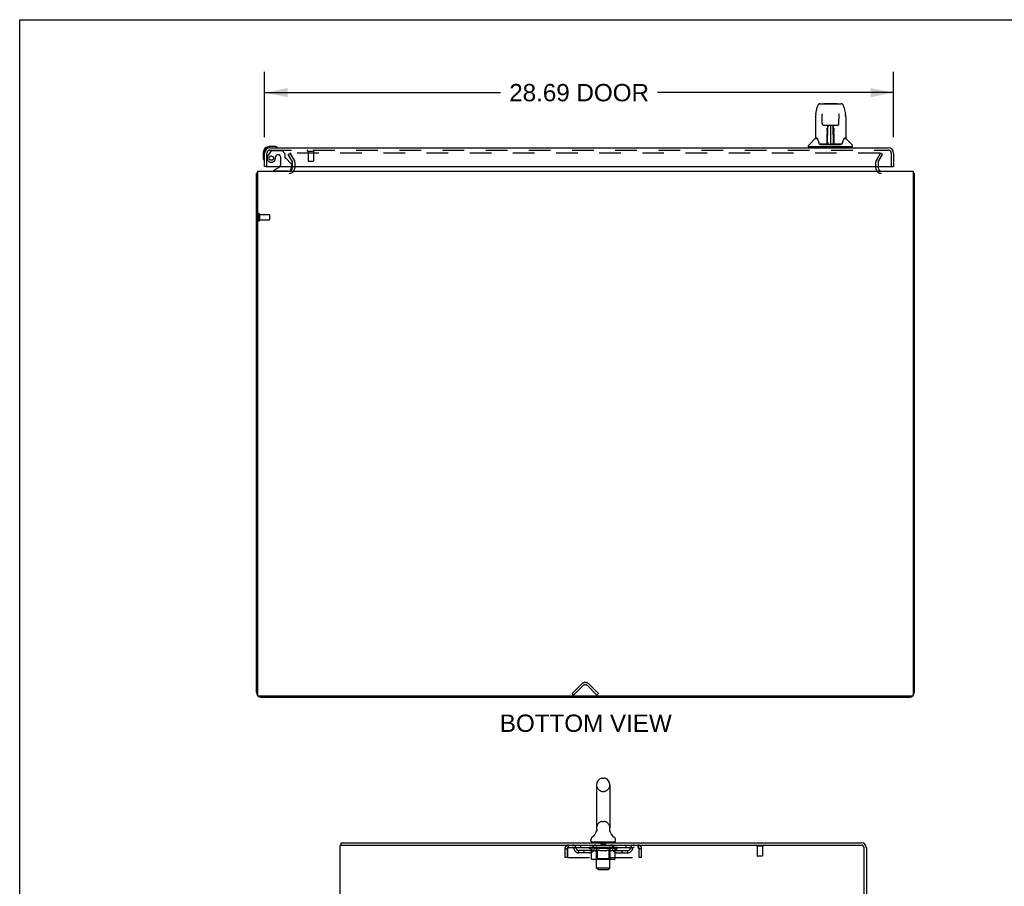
# Model space of a CAD drawing. Header units: inches. Extents: x 0 to 179, y 0 to 116.
# Tile 11 of 21: x 0 to 45, y 76 to 116. Entities that reach past the tile are written whole.
import ezdxf

# ---------------------------------------------------------------- set-up
doc = ezdxf.new("R2010")
doc.units = ezdxf.units.IN
doc.header["$LTSCALE"] = 9.842105
doc.header["$MEASUREMENT"] = 0
doc.linetypes.add('HIDDEN', pattern=[0.2, 0.1, -0.1])
doc.layers.get('0').update_dxf_attribs({"linetype": 'CONTINUOUS'})
for name, color, linetype in [('DEFAULT_2', 8, 'HIDDEN'), ('DIMENSIONS', 7, 'CONTINUOUS'), ('DOOR_ASSEMBLY', 7, 'CONTINUOUS')]:
    doc.layers.add(name, color=color, linetype=linetype)
doc.styles.get("Standard").update_dxf_attribs({"font": 'arial.ttf'})
doc.dimstyles.new('DIMSTYLE_1', dxfattribs={"dimtxt": 0.789474, "dimasz": 1.052632, "dimexe": 0.09, "dimexo": 0.07, "dimgap": 0.0375, "dimtad": 0, "dimtih": 1, "dimtoh": 1, "dimzin": 4, "dimdsep": 46, "dimtxsty": 'Standard', "dimblk": '_FILLED', "dimblk1": '_FILLED', "dimblk2": '_FILLED', "dimcen": 0.09, "dimadec": 3, "dimazin": 1, "dimtfac": 1, "dimtdec": 3, "dimtofl": 0, "dimtmove": 0, "dimatfit": 3, "dimldrblk": '_FILLED', "dimfxl": 0, "dimtolj": 1, "dimtzin": 4, "dimarcsym": 0})

# ---------------------------------------------------------------- blocks, each defined once
blk = doc.blocks.new('_FILLED')
at = {"color": 0, "linetype": 'ByBlock'}
blk.add_solid([(0, 0), (-1, 0.2), (-1, -0.2)], dxfattribs=at)
blk = doc.blocks.new('*D7')
at = {"layer": 'DIMENSIONS', "color": 2, "linetype": 'Continuous'}
for p, q in [((11.168, 110.435), (11.168, 113.411)), ((39.855, 110.435), (39.855, 113.411)), ((11.168, 112.463), (21.932, 112.463)), ((39.855, 112.463), (29.091, 112.463))]:
    blk.add_line(p, q, dxfattribs=at)
at = {"layer": 'DIMENSIONS', "color": 2, "linetype": 'Continuous', "xscale": 1.0526315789, "yscale": 1.0526315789, "zscale": 1.0526315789, "rotation": 180}
blk.add_blockref('_FILLED', (11.168, 112.463), dxfattribs=at)
at = {"layer": 'DIMENSIONS', "color": 2, "linetype": 'Continuous', "xscale": 1.0526315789, "yscale": 1.0526315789, "zscale": 1.0526315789}
blk.add_blockref('_FILLED', (39.855, 112.463), dxfattribs=at)
at = {"layer": 'DIMENSIONS', "color": 2, "linetype": 'Continuous', "insert": (25.512, 112.858), "char_height": 0.7895, "width": 6.36862, "attachment_point": 2, "line_spacing_factor": 0.9}
blk.add_mtext('28.69 DOOR', dxfattribs=at)

msp = doc.modelspace()

# ---------------------------------------------------------------- linework, layer by layer
at = {"color": 7, "linetype": 'Continuous'}
for p, q in [((0, 0), (0, 115.789)), ((0, 115.789), (178.947, 115.789)), ((25.793, 84.938), (25.793, 84.886)), ((26.306, 80.9), (26.306, 78.925)), ((26.569, 81.2), (26.656, 81.2)), ((26.918, 80.9), (26.918, 78.925)), ((26.313, 78.782), (26.311, 78.777)), ((26.907, 78.836), (26.908, 78.841)), ((26.907, 78.831), (26.907, 78.836)), ((26.907, 78.826), (26.907, 78.831)), ((26.907, 78.821), (26.907, 78.826)), ((26.907, 78.816), (26.907, 78.821)), ((26.907, 78.811), (26.907, 78.816)), ((26.908, 78.806), (26.907, 78.811)), ((26.908, 78.801), (26.907, 78.806)), ((26.908, 78.841), (26.909, 78.846)), ((26.909, 78.796), (26.908, 78.801)), ((26.909, 78.851), (26.91, 78.855)), ((26.909, 78.846), (26.909, 78.851)), ((26.91, 78.792), (26.909, 78.796)), ((26.911, 78.788), (26.91, 78.792)), ((14.664, 78.15), (14.664, 78.254)), ((26.05, 78.353), (26.05, 78.393)), ((26.112, 78.284), (26.112, 78.254)), ((27.112, 78.284), (26.112, 78.284)), ((27.112, 78.284), (27.112, 78.254)), ((27.175, 78.353), (27.175, 78.393))]:
    msp.add_line(p, q, dxfattribs=at)
at = {"color": 3, "linetype": 'Continuous'}
for p, q in [((10.793, 85.112), (10.793, 108.782)), ((10.845, 108.886), (10.845, 84.998)), ((10.845, 108.886), (40.741, 108.886)), ((12.439, 109.029), (12.439, 109.09)), ((39.147, 109.09), (39.147, 109.029)), ((40.741, 108.886), (40.741, 84.998)), ((40.793, 108.782), (40.793, 85.112)), ((40.681, 84.938), (10.905, 84.938)), ((40.567, 84.886), (11.019, 84.886)), ((14.612, 6.358), (14.612, 78.15)), ((14.612, 78.15), (38.386, 78.15)), ((14.664, 78.254), (38.386, 78.254)), ((38.508, 74.843), (38.508, 78.028)), ((38.612, 78.028), (38.612, 74.858))]:
    msp.add_line(p, q, dxfattribs=at)
for points in [[(10.824, 108.8), (10.817, 108.798), (10.813, 108.797), (10.81, 108.796), (10.807, 108.795), (10.804, 108.794), (10.802, 108.793), (10.8, 108.792), (10.798, 108.79), (10.796, 108.789), (10.795, 108.788), (10.794, 108.787), (10.793, 108.785), (10.793, 108.784), (10.793, 108.782)], [(10.845, 108.807), (10.842, 108.806), (10.839, 108.805), (10.835, 108.803), (10.831, 108.802), (10.828, 108.801), (10.824, 108.8)], [(40.741, 108.807), (40.743, 108.806), (40.747, 108.805), (40.75, 108.803), (40.754, 108.802), (40.758, 108.801), (40.762, 108.8), (40.769, 108.798)], [(40.769, 108.798), (40.772, 108.797), (40.775, 108.796), (40.778, 108.795), (40.781, 108.794), (40.784, 108.793), (40.786, 108.792), (40.788, 108.79), (40.789, 108.789), (40.791, 108.788), (40.792, 108.787), (40.792, 108.785), (40.793, 108.784), (40.793, 108.782)]]:
    msp.add_lwpolyline(points, dxfattribs=at)
at = {"color": 7, "linetype": 'Continuous'}
msp.add_lwpolyline([(26.315, 78.855), (26.316, 78.851), (26.316, 78.846), (26.317, 78.841), (26.318, 78.836), (26.318, 78.831), (26.318, 78.826), (26.318, 78.821), (26.318, 78.816), (26.318, 78.811), (26.317, 78.806), (26.317, 78.801), (26.316, 78.796), (26.315, 78.791), (26.314, 78.787), (26.313, 78.782)], dxfattribs=at)
at = {"color": 3, "linetype": 'Continuous'}
for centre, radius, start, end in [((12.296, 109.029), 0.142, 270, 360), ((39.289, 109.029), 0.142, 180, 270), ((11.019, 85.112), 0.226, 180, 270), ((10.905, 84.998), 0.06, 180, 270), ((40.567, 85.112), 0.226, 270, 360), ((40.681, 84.998), 0.06, 270, 360), ((38.386, 78.028), 0.226, 0, 90), ((38.386, 78.028), 0.122, 0, 90)]:
    msp.add_arc(centre, radius, start, end, dxfattribs=at)
at = {"color": 7, "linetype": 'Continuous'}
for centre, radius, start, end in [((26.612, 80.9), 0.306, 105.6303, 180), ((26.569, 81.056), 0.144, 90, 105.6303), ((26.656, 81.056), 0.144, 74.3697, 90), ((26.612, 80.9), 0.306, 0, 74.3697), ((25.815, 78.941), 0.523, 304.6624, 347.2389), ((26.612, 78.925), 0.306, 180, 193.2053), ((27.41, 78.941), 0.523, 192.7611, 235.3376), ((26.612, 78.925), 0.306, 346.7947, 360), ((26.194, 78.393), 0.144, 124.6624, 180), ((26.119, 78.353), 0.069, 180, 265), ((27.106, 78.353), 0.069, 275, 360), ((27.031, 78.393), 0.144, 360, 55.3376)]:
    msp.add_arc(centre, radius, start, end, dxfattribs=at)
at = {"layer": 'DEFAULT_2', "color": 8, "linetype": 'HIDDEN'}
for p, q in [((12.238, 109.647), (12.328, 109.699)), ((12.435, 109.306), (12.238, 109.647)), ((12.328, 109.699), (12.525, 109.358)), ((12.342, 109.674), (12.525, 109.358)), ((39.225, 109.699), (12.36, 109.699)), ((39.061, 109.358), (39.257, 109.699)), ((39.243, 109.674), (39.061, 109.358)), ((39.151, 109.306), (39.347, 109.647)), ((39.347, 109.647), (39.257, 109.699)), ((12.439, 109.09), (12.439, 109.291)), ((12.543, 109.291), (12.543, 109.029)), ((39.043, 109.029), (39.043, 109.291)), ((39.147, 109.291), (39.147, 109.09)), ((10.897, 106.924), (10.897, 106.64)), ((10.94, 106.924), (10.94, 106.64)), ((10.94, 106.906), (11.387, 106.906)), ((11.397, 106.896), (11.397, 106.668)), ((10.94, 106.658), (11.387, 106.658)), ((25.189, 85.064), (25.618, 85.493)), ((25.262, 84.99), (25.692, 85.42)), ((26.323, 84.99), (25.894, 85.42)), ((25.967, 85.493), (26.397, 85.064)), ((25.262, 84.99), (25.189, 85.064)), ((26.323, 84.99), (26.397, 85.064)), ((26.569, 80.6), (26.656, 80.6)), ((26.569, 79.225), (26.656, 79.225)), ((25.029, 78.046), (25.029, 78.15)), ((25.581, 78.15), (25.581, 78.046)), ((26.175, 78.046), (26.175, 78.15)), ((26.292, 78.284), (26.292, 78.254)), ((26.312, 77.103), (26.312, 78.254)), ((26.507, 78.274), (26.507, 78.194)), ((26.707, 78.184), (26.517, 78.184)), ((26.717, 78.274), (26.717, 78.194)), ((26.912, 77.103), (26.912, 78.254)), ((26.932, 78.284), (26.932, 78.254)), ((27.05, 78.046), (27.05, 78.15)), ((27.644, 78.15), (27.644, 78.046)), ((28.195, 78.15), (28.195, 78.046)), ((24.862, 77.983), (24.862, 77.588)), ((24.862, 77.983), (24.966, 77.983)), ((24.966, 77.983), (24.966, 77.588)), ((24.996, 77.588), (24.996, 77.983)), ((25.029, 78.046), (28.195, 78.046)), ((25.498, 77.795), (25.498, 77.899)), ((25.981, 77.899), (25.498, 77.899)), ((25.981, 77.795), (25.498, 77.795)), ((25.748, 77.795), (25.748, 77.899)), ((25.979, 78), (25.979, 78.046)), ((26.079, 77.93), (25.979, 78)), ((27.246, 78), (25.979, 78)), ((25.989, 78.04), (25.989, 78.046)), ((25.997, 78.036), (25.997, 78.04)), ((25.997, 78.036), (27.227, 78.036)), ((26.006, 78.036), (26.006, 78.04)), ((26.007, 78.036), (26.007, 78.04)), ((26.017, 78.04), (26.017, 78.046)), ((26.034, 78.036), (26.034, 78.04)), ((26.036, 78.036), (26.036, 78.04)), ((26.064, 78.04), (26.064, 78.046)), ((26.079, 78.036), (26.079, 78.04)), ((26.079, 77.525), (26.079, 77.93)), ((26.079, 77.93), (26.093, 77.921)), ((26.081, 78.036), (26.081, 78.04)), ((26.286, 78.039), (26.084, 78.039)), ((26.106, 77.912), (26.092, 77.921)), ((26.12, 77.905), (26.106, 77.912)), ((26.133, 77.898), (26.12, 77.905)), ((26.127, 78.04), (26.127, 78.046)), ((26.129, 78.036), (26.129, 78.039)), ((26.129, 78.036), (26.129, 78.039)), ((26.132, 78.036), (26.132, 78.039)), ((26.147, 77.893), (26.133, 77.898)), ((26.14, 78.036), (26.14, 78.04)), ((26.14, 78.036), (26.14, 78.039)), ((26.143, 78.036), (26.143, 78.04)), ((26.146, 78.036), (26.146, 78.04)), ((26.16, 77.888), (26.147, 77.893)), ((26.151, 78.036), (26.151, 78.039)), ((26.264, 77.888), (26.16, 77.888)), ((26.165, 78.036), (26.165, 78.039)), ((26.183, 78.036), (26.183, 78.039)), ((26.184, 78.036), (26.184, 78.042)), ((26.204, 78.036), (26.204, 78.039)), ((26.204, 78.036), (26.204, 78.039)), ((26.205, 78.04), (26.205, 78.046)), ((26.215, 78.036), (26.215, 78.04)), ((26.219, 78.036), (26.219, 78.04)), ((26.229, 78.036), (26.229, 78.039)), ((26.24, 78.036), (26.24, 78.044)), ((26.255, 78.036), (26.255, 78.039)), ((26.258, 78.036), (26.258, 78.039)), ((26.264, 77.888), (26.277, 77.893)), ((26.291, 77.898), (26.277, 77.893)), ((26.286, 78.036), (26.286, 78.039)), ((26.353, 78.039), (26.291, 78.039)), ((26.305, 77.905), (26.291, 77.898)), ((26.296, 78.04), (26.296, 78.046)), ((26.3, 77.528), (26.3, 77.997)), ((26.303, 78.036), (26.303, 78.04)), ((26.318, 77.913), (26.304, 77.905)), ((26.307, 78.036), (26.307, 78.04)), ((26.313, 78.036), (26.313, 78.045)), ((26.317, 78.036), (26.317, 78.039)), ((26.332, 77.921), (26.318, 77.912)), ((26.328, 78.036), (26.328, 78.039)), ((26.346, 77.93), (26.332, 77.921)), ((26.346, 77.525), (26.346, 77.93)), ((26.346, 77.93), (26.375, 77.921)), ((26.353, 78.036), (26.353, 78.039)), ((26.427, 78.039), (26.368, 78.039)), ((26.403, 77.912), (26.375, 77.921)), ((26.389, 78.036), (26.389, 78.039)), ((26.396, 78.04), (26.396, 78.046)), ((26.4, 78.036), (26.4, 78.04)), ((26.402, 78.036), (26.402, 78.046)), ((26.431, 77.905), (26.403, 77.912)), ((26.405, 78.036), (26.405, 78.04)), ((26.412, 78.036), (26.412, 78.04)), ((26.427, 78.036), (26.427, 78.039)), ((26.459, 77.898), (26.431, 77.905)), ((26.508, 78.039), (26.453, 78.039)), ((26.486, 77.893), (26.458, 77.898)), ((26.467, 78.036), (26.467, 78.039)), ((26.513, 77.888), (26.486, 77.893)), ((26.498, 78.039), (26.612, 78.046)), ((26.503, 78.04), (26.503, 78.046)), ((26.503, 78.04), (26.503, 78.046)), ((26.503, 78.046), (26.503, 78.046)), ((26.503, 78.036), (26.503, 78.04)), ((26.507, 78.036), (26.507, 78.04)), ((26.508, 78.036), (26.508, 78.04)), ((26.508, 78.036), (26.508, 78.039)), ((26.711, 77.888), (26.513, 77.888)), ((26.592, 78.039), (26.543, 78.039)), ((26.549, 78.036), (26.549, 78.039)), ((26.592, 78.036), (26.592, 78.039)), ((26.61, 78.04), (26.61, 78.04)), ((26.61, 78.036), (26.61, 78.04)), ((26.61, 78.036), (26.61, 78.04)), ((26.612, 78.04), (26.612, 78.046)), ((26.612, 78.046), (26.727, 78.039)), ((26.615, 78.036), (26.615, 78.04)), ((26.615, 78.036), (26.615, 78.04)), ((26.615, 78.04), (26.615, 78.04)), ((26.633, 78.036), (26.633, 78.039)), ((26.633, 78.039), (26.682, 78.039)), ((26.676, 78.036), (26.676, 78.039)), ((26.711, 77.888), (26.739, 77.893)), ((26.717, 78.036), (26.717, 78.04)), ((26.717, 78.036), (26.717, 78.039)), ((26.717, 78.039), (26.772, 78.039)), ((26.718, 78.036), (26.718, 78.04)), ((26.722, 78.04), (26.722, 78.046)), ((26.722, 78.04), (26.722, 78.046)), ((26.722, 78.046), (26.722, 78.046)), ((26.722, 78.036), (26.722, 78.04)), ((26.767, 77.898), (26.739, 77.893)), ((26.758, 78.036), (26.758, 78.039)), ((26.795, 77.905), (26.767, 77.898)), ((26.824, 77.913), (26.795, 77.905)), ((26.798, 78.036), (26.798, 78.039)), ((26.798, 78.039), (26.857, 78.039)), ((26.813, 78.036), (26.813, 78.04)), ((26.82, 78.036), (26.82, 78.04)), ((26.823, 78.036), (26.823, 78.046)), ((26.852, 77.922), (26.823, 77.913)), ((26.825, 78.036), (26.825, 78.04)), ((26.829, 78.04), (26.829, 78.046)), ((26.836, 78.036), (26.836, 78.039)), ((26.881, 77.931), (26.852, 77.921)), ((26.872, 78.036), (26.872, 78.039)), ((26.872, 78.039), (26.934, 78.039)), ((26.881, 77.525), (26.881, 77.931)), ((26.881, 77.931), (26.896, 77.921)), ((26.911, 77.913), (26.896, 77.921)), ((26.897, 78.036), (26.897, 78.039)), ((26.907, 78.036), (26.907, 78.039)), ((26.925, 77.905), (26.911, 77.913)), ((26.912, 78.036), (26.912, 78.045)), ((26.918, 78.036), (26.918, 78.04)), ((26.922, 78.036), (26.922, 78.04)), ((26.925, 77.528), (26.925, 77.997)), ((26.94, 77.898), (26.925, 77.905)), ((26.929, 78.04), (26.929, 78.046)), ((26.939, 78.036), (26.939, 78.039)), ((26.939, 78.039), (27.246, 78.039)), ((26.954, 77.893), (26.939, 77.898)), ((26.968, 77.888), (26.954, 77.893)), ((26.967, 78.036), (26.967, 78.039)), ((27.062, 77.888), (26.968, 77.888)), ((26.97, 78.036), (26.97, 78.039)), ((26.985, 78.036), (26.985, 78.044)), ((26.996, 78.036), (26.996, 78.039)), ((27.006, 78.036), (27.006, 78.04)), ((27.01, 78.036), (27.01, 78.04)), ((27.02, 78.04), (27.02, 78.046)), ((27.021, 78.036), (27.021, 78.039)), ((27.021, 78.036), (27.021, 78.039)), ((27.041, 78.036), (27.041, 78.042)), ((27.042, 78.036), (27.042, 78.039)), ((27.06, 78.036), (27.06, 78.039)), ((27.062, 77.888), (27.076, 77.893)), ((27.074, 78.036), (27.074, 78.039)), ((27.09, 77.898), (27.076, 77.893)), ((27.079, 78.036), (27.079, 78.04)), ((27.082, 78.036), (27.082, 78.04)), ((27.085, 78.036), (27.085, 78.04)), ((27.085, 78.036), (27.085, 78.039)), ((27.105, 77.905), (27.09, 77.898)), ((27.093, 78.036), (27.093, 78.039)), ((27.095, 78.036), (27.095, 78.039)), ((27.096, 78.036), (27.096, 78.039)), ((27.098, 78.04), (27.098, 78.046)), ((27.119, 77.913), (27.105, 77.905)), ((27.134, 77.922), (27.119, 77.913)), ((27.124, 78.043), (27.245, 78.044)), ((27.124, 78.039), (27.124, 78.043)), ((27.149, 77.932), (27.134, 77.922)), ((27.144, 78.036), (27.144, 78.04)), ((27.146, 78.036), (27.146, 78.04)), ((27.149, 77.932), (27.246, 78)), ((27.149, 77.525), (27.149, 77.932)), ((27.161, 78.04), (27.161, 78.046)), ((27.189, 78.036), (27.189, 78.04)), ((27.191, 78.036), (27.191, 78.04)), ((27.208, 78.04), (27.208, 78.046)), ((27.218, 78.036), (27.218, 78.04)), ((27.219, 78.036), (27.219, 78.04)), ((27.227, 78.036), (27.227, 78.04)), ((27.236, 78.04), (27.236, 78.046)), ((27.244, 77.899), (27.727, 77.899)), ((27.244, 77.795), (27.727, 77.795)), ((27.245, 78.039), (27.245, 78.044)), ((27.246, 78), (27.246, 78.04)), ((27.477, 77.795), (27.477, 77.899)), ((27.727, 77.795), (27.727, 77.899)), ((28.228, 77.983), (28.228, 77.588)), ((28.258, 77.588), (28.258, 77.983)), ((28.362, 77.983), (28.258, 77.983)), ((28.362, 77.588), (28.362, 77.983)), ((33.9, 78.107), (33.616, 78.107)), ((33.634, 78.107), (33.634, 77.66)), ((33.882, 78.107), (33.882, 77.66)), ((24.966, 77.588), (24.862, 77.588)), ((24.996, 77.588), (28.228, 77.588)), ((27.106, 77.488), (26.121, 77.488)), ((26.3, 77.528), (26.26, 77.488)), ((26.925, 77.528), (26.3, 77.528)), ((26.357, 77.492), (26.355, 77.495)), ((26.362, 77.489), (26.36, 77.49)), ((26.365, 77.488), (26.362, 77.489)), ((26.368, 77.488), (26.365, 77.488)), ((26.925, 77.528), (26.965, 77.488)), ((28.362, 77.588), (28.258, 77.588)), ((33.872, 77.65), (33.644, 77.65)), ((26.381, 77.034), (26.312, 77.103)), ((26.912, 77.103), (26.312, 77.103)), ((26.381, 77.034), (26.843, 77.034)), ((26.843, 77.034), (26.912, 77.103))]:
    msp.add_line(p, q, dxfattribs=at)
for points in [[(12.36, 109.699), (12.358, 109.699), (12.356, 109.698), (12.354, 109.698), (12.352, 109.697), (12.351, 109.697), (12.349, 109.696), (12.347, 109.695), (12.346, 109.693), (12.344, 109.692), (12.343, 109.691), (12.342, 109.689), (12.342, 109.687), (12.341, 109.686), (12.341, 109.684), (12.34, 109.682), (12.34, 109.681)], [(12.34, 109.681), (12.34, 109.68), (12.341, 109.679), (12.341, 109.677), (12.342, 109.675), (12.342, 109.674)], [(39.231, 109.698), (39.229, 109.698), (39.227, 109.699), (39.225, 109.699)], [(39.231, 109.698), (39.233, 109.697), (39.235, 109.697), (39.237, 109.696), (39.238, 109.695), (39.24, 109.693), (39.241, 109.692), (39.242, 109.691), (39.243, 109.689), (39.244, 109.687), (39.245, 109.686), (39.245, 109.684), (39.245, 109.682), (39.245, 109.681)], [(39.245, 109.681), (39.245, 109.68), (39.245, 109.679), (39.245, 109.677), (39.244, 109.675), (39.243, 109.674)], [(24.996, 77.983), (24.999, 78.002), (25.001, 78.02), (25.004, 78.038), (25.006, 78.056), (25.008, 78.072), (25.011, 78.087), (25.013, 78.101), (25.015, 78.114), (25.018, 78.125), (25.02, 78.134), (25.022, 78.141), (25.025, 78.146), (25.027, 78.149), (25.029, 78.15)], [(28.195, 78.15), (28.198, 78.149), (28.2, 78.146), (28.203, 78.141), (28.205, 78.134), (28.207, 78.125), (28.21, 78.114), (28.212, 78.101), (28.214, 78.087), (28.217, 78.072), (28.219, 78.056), (28.221, 78.038), (28.224, 78.02), (28.226, 78.002), (28.228, 77.983)], [(24.996, 77.983), (24.999, 77.99), (25.001, 77.997), (25.004, 78.004), (25.006, 78.011), (25.008, 78.017), (25.011, 78.023), (25.013, 78.028), (25.015, 78.033), (25.018, 78.037), (25.02, 78.04), (25.022, 78.043), (25.025, 78.045), (25.027, 78.046), (25.029, 78.046)], [(28.195, 78.046), (28.198, 78.046), (28.2, 78.045), (28.203, 78.043), (28.205, 78.04), (28.207, 78.037), (28.21, 78.033), (28.212, 78.028), (28.214, 78.023), (28.217, 78.017), (28.219, 78.011), (28.221, 78.004), (28.224, 77.997), (28.226, 77.99), (28.228, 77.983)], [(26.121, 77.488), (26.116, 77.488), (26.111, 77.489), (26.106, 77.49), (26.101, 77.492), (26.097, 77.495), (26.092, 77.498), (26.088, 77.501), (26.085, 77.505), (26.082, 77.51), (26.08, 77.515), (26.079, 77.52), (26.079, 77.525)], [(26.347, 77.515), (26.346, 77.52), (26.346, 77.525)], [(26.348, 77.51), (26.347, 77.515), (26.346, 77.52), (26.346, 77.525)], [(26.36, 77.49), (26.357, 77.492), (26.355, 77.495), (26.353, 77.498), (26.351, 77.501), (26.349, 77.505), (26.348, 77.51)], [(26.353, 77.498), (26.351, 77.501), (26.349, 77.505)], [(26.86, 77.488), (26.862, 77.488), (26.865, 77.489), (26.868, 77.49), (26.87, 77.492), (26.872, 77.495), (26.874, 77.498), (26.876, 77.501), (26.878, 77.505), (26.879, 77.51), (26.88, 77.515), (26.881, 77.52), (26.881, 77.525)], [(27.106, 77.488), (27.111, 77.488), (27.116, 77.489), (27.121, 77.49), (27.126, 77.492), (27.131, 77.495), (27.135, 77.498), (27.139, 77.501), (27.142, 77.505), (27.145, 77.51), (27.147, 77.515), (27.148, 77.52), (27.149, 77.525)]]:
    msp.add_lwpolyline(points, dxfattribs=at)
for centre, radius, start, end in [((12.409, 109.291), 0.03, 0, 30), ((12.409, 109.291), 0.134, 0, 30), ((39.177, 109.291), 0.134, 150, 180), ((39.177, 109.291), 0.03, 150, 180), ((12.296, 109.029), 0.246, 270, 360), ((39.289, 109.029), 0.246, 180, 270), ((10.918, 106.924), 0.0215, 0, 180), ((11.387, 106.896), 0.01, 0, 90), ((10.918, 106.64), 0.0215, 180, 360), ((11.387, 106.668), 0.01, 270, 360), ((25.793, 85.319), 0.246, 45, 135), ((25.793, 85.319), 0.142, 45, 135), ((26.612, 80.9), 0.306, 180, 254.3697), ((26.612, 80.9), 0.306, 285.6303, 360), ((26.569, 80.744), 0.144, 254.3697, 270), ((26.656, 80.744), 0.144, 270, 285.6303), ((26.612, 78.925), 0.306, 105.6303, 180), ((26.569, 79.081), 0.144, 90, 105.6303), ((26.656, 79.081), 0.144, 74.3697, 90), ((26.612, 78.925), 0.306, 0, 74.3697), ((25.029, 77.983), 0.167, 90, 180), ((25.209, 77.983), 0.167, 8.0716, 90), ((26.27, 77.983), 0.167, 90, 171.9284), ((26.119, 78.353), 0.069, 265, 270), ((26.282, 78.254), 0.03, 0, 90), ((26.497, 78.274), 0.01, 0, 90), ((26.517, 78.194), 0.01, 180, 270), ((26.707, 78.194), 0.01, 270, 360), ((26.727, 78.274), 0.01, 90, 180), ((26.942, 78.254), 0.03, 90, 180), ((26.955, 77.983), 0.167, 8.0716, 90), ((27.106, 78.353), 0.069, 270, 275), ((28.016, 77.983), 0.167, 90, 171.9284), ((28.195, 77.983), 0.167, 0, 90), ((33.616, 78.129), 0.0215, 90, 270), ((33.9, 78.129), 0.0215, 270, 90), ((25.029, 77.983), 0.063, 90, 180), ((25.209, 77.984), 0.0625, 7.9863, 90), ((25.498, 78.024), 0.229, 187.9863, 270), ((25.498, 78.024), 0.125, 188.0716, 270), ((25.981, 78.024), 0.125, 270, 351.9284), ((25.981, 78.024), 0.229, 270, 352.0137), ((26.27, 77.984), 0.0625, 90, 172.0137), ((26.26, 77.997), 0.0398, 0, 90), ((26.965, 77.997), 0.0398, 90, 180), ((26.955, 77.984), 0.0625, 7.9863, 90), ((27.244, 78.024), 0.229, 187.9863, 270), ((27.244, 78.024), 0.125, 188.0716, 270), ((27.727, 78.024), 0.125, 270, 351.9284), ((27.727, 78.024), 0.229, 270, 352.0137), ((28.016, 77.984), 0.0625, 90, 172.0137), ((28.195, 77.983), 0.063, 0, 90), ((33.644, 77.66), 0.01, 180, 270), ((33.872, 77.66), 0.01, 270, 360)]:
    msp.add_arc(centre, radius, start, end, dxfattribs=at)
for centre, major_axis, ratio, start_param, end_param in [((26.612, 78.046), (0.633, 0.007), 0.05963, 2.96643, 3.140963), ((25.959, 78.034), (0.198, 0), 0.060556, 0.430652, 1.470503), ((26.612, 78.046), (0.633, 0), 0.060556, -3.141593, -2.96706), ((25.959, 78.028), (0.198, 0.002), 0.05963, 1.376596, 1.469874), ((26.612, 78.046), (0.633, 0.013), 0.05688, 2.791345, 2.965878), ((26.004, 78.034), (0.198, -0.002), 0.05963, 0.605815, 1.645666), ((25.935, 78.034), (0.198, 0.002), 0.05963, 0.25549, 1.295341), ((26.612, 78.046), (0.633, -0.007), 0.05963, -2.96643, -2.791898), ((26.004, 78.028), (0.198, 0), 0.060556, 1.551758, 1.645036), ((25.935, 78.028), (0.198, 0.004), 0.05688, 1.20151, 1.294789), ((26.005, 78.03), (0.164, 0.002), 0.05963, 1.065228, 1.614276), ((25.985, 78.03), (0.164, 0.003), 0.05688, 0.890143, 1.43919), ((26.043, 78.03), (0.164, 0), 0.060556, 1.240391, 1.789438), ((26.612, 78.046), (0.633, 0.019), 0.052395, 2.616403, 2.790936), ((26.066, 78.034), (0.198, -0.004), 0.05688, 0.7809, 1.820751), ((25.931, 78.034), (0.198, 0.004), 0.05688, 0.080405, 1.120256), ((26.612, 78.046), (0.633, -0.013), 0.05688, -2.791345, -2.616812), ((26.066, 78.028), (0.198, -0.002), 0.05963, 1.72692, 1.820198), ((25.931, 78.028), (0.198, 0.006), 0.052395, 1.026568, 1.119847), ((25.984, 78.03), (0.164, 0.005), 0.052395, 0.715201, 1.264248), ((26.098, 78.03), (0.164, -0.002), 0.05963, 1.415553, 1.9646), ((26.612, 78.046), (0.633, 0.025), 0.046319, 2.441654, 2.616187), ((26.145, 78.034), (0.198, -0.006), 0.052395, 0.955842, 1.995693), ((25.948, 78.034), (0.198, 0.006), 0.052395, -0.094537, 0.945314), ((26.612, 78.046), (0.633, -0.019), 0.052395, -2.616403, -2.44187), ((26.145, 78.028), (0.198, -0.004), 0.05688, 1.902006, 1.995284), ((25.948, 78.028), (0.198, 0.008), 0.046319, 0.851819, 0.945098), ((26.003, 78.03), (0.164, 0.006), 0.046319, 0.540452, 1.089499), ((26.17, 78.03), (0.164, -0.003), 0.05688, 1.590638, 2.139686), ((26.612, 78.046), (0.633, 0.029), 0.038841, 2.267123, 2.441656), ((26.239, 78.034), (0.198, -0.008), 0.046319, 1.130591, 2.170442), ((25.985, 78.034), (0.198, 0.008), 0.046319, -0.269286, 0.770565), ((26.612, 78.046), (0.633, -0.025), 0.046319, -2.441654, -2.267121), ((26.239, 78.028), (0.198, -0.006), 0.052395, 2.076947, 2.170226), ((25.985, 78.028), (0.198, 0.009), 0.038841, 0.677289, 0.770567), ((26.04, 78.03), (0.164, 0.008), 0.038841, 0.365921, 0.914969), ((26.254, 78.03), (0.164, -0.005), 0.052395, 1.76558, 2.314627), ((26.612, 78.046), (0.633, 0.033), 0.030195, 2.09281, 2.267343), ((26.344, 78.034), (0.198, -0.009), 0.038841, 1.305122, 2.344973), ((26.042, 78.034), (0.198, 0.009), 0.038841, -0.443817, 0.596034), ((26.612, 78.046), (0.633, -0.029), 0.038841, -2.267123, -2.092591), ((26.344, 78.028), (0.198, -0.008), 0.046319, 2.251696, 2.344975), ((26.042, 78.028), (0.198, 0.01), 0.030195, 0.502975, 0.596254), ((26.094, 78.03), (0.164, 0.009), 0.030195, 0.191608, 0.740655), ((26.35, 78.03), (0.164, -0.006), 0.046319, 1.940329, 2.489376), ((26.115, 78.034), (0.198, 0.01), 0.030195, -0.61813, 0.421721), ((26.457, 78.034), (0.198, -0.01), 0.030195, 1.479435, 2.519286), ((26.612, 78.046), (0.633, 0.036), 0.020645, 1.918687, 2.09322), ((26.612, 78.046), (0.633, -0.033), 0.030195, -2.09281, -1.918277), ((26.457, 78.028), (0.198, -0.009), 0.038841, 2.426227, 2.519505), ((26.115, 78.028), (0.198, 0.011), 0.020645, 0.328852, 0.422131), ((26.164, 78.03), (0.164, 0.009), 0.020645, 0.017485, 0.566532), ((26.453, 78.03), (0.164, -0.008), 0.038841, 2.11486, 2.663907), ((26.204, 78.034), (0.198, 0.011), 0.020645, -0.792253, 0.247598), ((26.574, 78.034), (0.198, -0.011), 0.020645, 1.653558, 2.693409), ((26.612, 78.046), (0.633, 0.038), 0.010478, 1.744704, 1.919237), ((26.612, 78.046), (0.633, -0.036), 0.020645, -1.918687, -1.744154), ((26.574, 78.028), (0.198, -0.01), 0.030195, 2.60054, 2.693819), ((26.204, 78.028), (0.198, 0.012), 0.010478, 0.154869, 0.248148), ((26.248, 78.03), (0.164, 0.01), 0.010478, 6.126688, 6.675735), ((26.561, 78.03), (0.164, -0.009), 0.030195, 2.289173, 2.83822), ((26.305, 78.034), (0.198, 0.012), 0.010478, -0.966236, -0.000846), ((26.693, 78.034), (0.198, -0.012), 0.010478, 1.827541, 2.867392), ((26.612, 78.046), (0.633, -0.038), 0.010478, -1.744704, -1.570171), ((26.693, 78.028), (0.198, -0.011), 0.020645, 2.774664, 2.867942), ((26.671, 78.03), (0.164, -0.009), 0.020645, 2.463296, 3.012344), ((26.532, 78.034), (0.198, 0.012), 0.010478, 0.274201, 1.314052), ((26.446, 78.03), (0.164, 0.01), 0.010478, -0.000483, 0.504314), ((26.415, 78.028), (0.198, 0.012), 0.010478, 0.099668, 0.192946), ((26.612, 78.046), (0.633, 0.038), 0.010478, -1.571421, -1.396888), ((26.81, 78.028), (0.198, -0.012), 0.010478, 2.948646, 3.041925), ((26.779, 78.03), (0.164, -0.01), 0.010478, 2.637279, 3.142076), ((26.651, 78.034), (0.198, 0.011), 0.020645, 0.448184, 1.488034), ((26.554, 78.03), (0.164, 0.009), 0.020645, 0.129249, 0.678296), ((26.532, 78.028), (0.198, 0.011), 0.020645, 0.273651, 0.366929), ((26.92, 78.034), (0.198, -0.012), 0.010478, -3.140747, -2.175357), ((26.612, 78.046), (0.633, 0.036), 0.020645, -1.397439, -1.222906), ((26.612, 78.046), (0.633, -0.038), 0.010478, 1.222355, 1.396888), ((26.768, 78.034), (0.198, 0.01), 0.030195, 0.622307, 1.662158), ((26.664, 78.03), (0.164, 0.009), 0.030195, 0.303372, 0.852419), ((26.977, 78.03), (0.164, -0.01), 0.010478, 2.749043, 3.29809), ((27.021, 78.034), (0.198, -0.011), 0.020645, 2.893995, 3.933846), ((26.651, 78.028), (0.198, 0.01), 0.030195, 0.447774, 0.541052), ((27.021, 78.028), (0.198, -0.012), 0.010478, 2.893445, 2.986723), ((26.612, 78.046), (0.633, 0.033), 0.030195, -1.223315, -1.048783), ((26.612, 78.046), (0.633, -0.036), 0.020645, 1.048373, 1.222906), ((26.881, 78.034), (0.198, 0.009), 0.038841, 0.79662, 1.836471), ((26.772, 78.03), (0.164, 0.008), 0.038841, 0.477686, 1.026733), ((27.061, 78.03), (0.164, -0.009), 0.020645, 2.57506, 3.124108), ((27.11, 78.034), (0.198, -0.01), 0.030195, 2.719872, 3.759723), ((26.986, 78.034), (0.198, 0.008), 0.046319, 0.971151, 2.011002), ((26.768, 78.028), (0.198, 0.009), 0.038841, 0.622087, 0.715366), ((27.11, 78.028), (0.198, -0.011), 0.020645, 2.719462, 2.812741), ((26.612, 78.046), (0.633, 0.029), 0.038841, -1.049002, -0.874469), ((26.612, 78.046), (0.633, -0.033), 0.030195, 0.87425, 1.048783), ((26.875, 78.03), (0.164, 0.006), 0.046319, 0.652216, 1.201263), ((27.08, 78.034), (0.198, 0.006), 0.052395, 1.1459, 2.185751), ((27.131, 78.03), (0.164, -0.009), 0.030195, 2.400937, 2.949985), ((27.183, 78.034), (0.198, -0.009), 0.038841, 2.545558, 3.585409), ((26.971, 78.03), (0.164, 0.005), 0.052395, 0.826965, 1.376012), ((26.881, 78.028), (0.198, 0.008), 0.046319, 0.796618, 0.889896), ((27.183, 78.028), (0.198, -0.01), 0.030195, 2.545339, 2.638617), ((27.159, 78.034), (0.198, 0.004), 0.05688, 1.320842, 2.360692), ((26.612, 78.046), (0.633, 0.025), 0.046319, -0.874471, -0.699939), ((26.612, 78.046), (0.633, -0.029), 0.038841, 0.699936, 0.874469), ((27.24, 78.034), (0.198, -0.008), 0.046319, 2.371028, 3.410879), ((27.185, 78.03), (0.164, -0.008), 0.038841, 2.226624, 2.775671), ((27.221, 78.034), (0.198, 0.002), 0.05963, 1.495927, 2.535778), ((27.055, 78.03), (0.164, 0.003), 0.05688, 1.001907, 1.550954), ((27.277, 78.034), (0.198, -0.006), 0.052395, 2.196279, 3.23613), ((27.222, 78.03), (0.164, -0.006), 0.046319, 2.052093, 2.601141), ((26.986, 78.028), (0.198, 0.006), 0.052395, 0.971367, 1.064645), ((27.24, 78.028), (0.198, -0.009), 0.038841, 2.371026, 2.464304), ((27.266, 78.034), (0.198, 0), 0.060556, 2.364024, 2.71094), ((27.294, 78.034), (0.198, -0.004), 0.05688, 2.021337, 3.061188), ((26.612, 78.046), (0.633, 0.019), 0.052395, -0.699723, -0.52519), ((27.29, 78.034), (0.198, -0.002), 0.05963, 1.846251, 2.886102), ((26.612, 78.046), (0.633, -0.025), 0.046319, 0.525406, 0.699939), ((27.127, 78.03), (0.164, 0.002), 0.05963, 1.176993, 1.72604), ((27.241, 78.03), (0.164, -0.005), 0.052395, 1.877344, 2.426392), ((27.182, 78.03), (0.164, 0), 0.060556, 1.352155, 1.901202), ((27.24, 78.03), (0.164, -0.003), 0.05688, 1.702402, 2.25145), ((27.22, 78.03), (0.164, -0.002), 0.05963, 1.527317, 2.076364), ((27.08, 78.028), (0.198, 0.004), 0.05688, 1.146309, 1.239587), ((27.277, 78.028), (0.198, -0.008), 0.046319, 2.196495, 2.289773), ((26.612, 78.046), (0.633, 0.013), 0.05688, -0.524781, -0.350248), ((26.612, 78.046), (0.633, -0.019), 0.052395, 0.350657, 0.52519), ((27.266, 78.028), (0.198, -0.002), 0.05963, 1.764997, 1.971333), ((27.159, 78.028), (0.198, 0.002), 0.05963, 1.321394, 1.414673), ((27.294, 78.028), (0.198, -0.006), 0.052395, 2.021746, 2.115024), ((26.612, 78.046), (0.633, 0.007), 0.05963, -0.349695, -0.175162), ((26.612, 78.046), (0.633, -0.013), 0.05688, 0.175715, 0.350248), ((27.221, 78.028), (0.198, 0), 0.060556, 1.496556, 1.589835), ((27.29, 78.028), (0.198, -0.004), 0.05688, 1.846804, 1.940083), ((26.612, 78.046), (0.633, -0.007), 0.05963, 6.27665, 6.458348), ((26.612, 78.046), (0.633, 0), 0.060556, -0.174533, -0.058352)]:
    msp.add_ellipse(centre, major_axis=major_axis, ratio=ratio, start_param=start_param, end_param=end_param, dxfattribs=at)
at = {"layer": 'DOOR_ASSEMBLY', "color": 7, "linetype": 'Continuous'}
for p, q in [((36.496, 111.96), (37.465, 111.96)), ((36.687, 111.967), (37.274, 111.967)), ((36.306, 111.5), (36.371, 111.805)), ((36.371, 111.805), (36.371, 111.805)), ((36.592, 111.494), (36.593, 111.489)), ((36.593, 111.489), (36.593, 111.484)), ((36.593, 111.484), (36.593, 111.478)), ((36.593, 111.478), (36.593, 111.471)), ((36.6, 111.053), (36.593, 111.471)), ((37.36, 111.053), (37.367, 111.473)), ((37.367, 111.473), (37.368, 111.479)), ((37.368, 111.485), (37.368, 111.49)), ((37.368, 111.479), (37.368, 111.485)), ((37.589, 111.805), (37.654, 111.5)), ((36.291, 111.356), (36.291, 110.393)), ((36.291, 111.356), (36.291, 111.356)), ((36.68, 110.976), (36.741, 110.976)), ((36.781, 110.977), (37.179, 110.977)), ((36.841, 110.977), (36.838, 110.622)), ((36.843, 110.117), (36.858, 110.977)), ((36.866, 110.977), (36.866, 110.972)), ((36.866, 110.972), (36.866, 110.923)), ((36.98, 110.977), (36.98, 110.106)), ((37.095, 110.923), (37.094, 110.977)), ((37.118, 110.117), (37.103, 110.977)), ((37.123, 110.622), (37.12, 110.977)), ((37.22, 110.976), (37.28, 110.976)), ((37.669, 111.356), (37.669, 110.393)), ((36.837, 110.622), (36.838, 110.697)), ((36.838, 110.622), (36.837, 110.602)), ((36.837, 110.602), (36.837, 110.594)), ((36.837, 110.594), (36.839, 110.594)), ((36.838, 110.776), (36.838, 110.737)), ((36.838, 110.737), (36.838, 110.697)), ((36.838, 110.733), (36.853, 110.733)), ((36.839, 110.594), (36.838, 110.517)), ((36.838, 110.517), (36.838, 110.517)), ((36.838, 110.505), (36.838, 110.517)), ((36.841, 110.51), (36.838, 110.51)), ((36.838, 110.507), (36.847, 110.507)), ((36.838, 110.501), (36.838, 110.505)), ((36.838, 110.499), (36.838, 110.501)), ((36.838, 110.499), (36.838, 110.499)), ((36.838, 110.498), (36.838, 110.498)), ((36.854, 110.739), (36.839, 110.739)), ((36.839, 110.262), (36.839, 110.497)), ((37.122, 110.739), (37.107, 110.739)), ((37.107, 110.733), (37.122, 110.733)), ((37.114, 110.507), (37.122, 110.507)), ((37.122, 110.51), (37.12, 110.51)), ((37.121, 110.594), (37.122, 110.517)), ((37.122, 110.517), (37.122, 110.515)), ((37.122, 110.515), (37.122, 110.503)), ((37.122, 110.503), (37.122, 110.501)), ((37.122, 110.501), (37.122, 110.499)), ((37.122, 110.262), (37.122, 110.497)), ((37.124, 110.622), (37.123, 110.717)), ((37.123, 110.602), (37.123, 110.622)), ((37.123, 110.594), (37.123, 110.602)), ((37.124, 110.603), (37.124, 110.613)), ((37.124, 110.575), (37.124, 110.603)), ((37.131, 110.717), (37.131, 110.697)), ((35.976, 109.991), (35.976, 110.046)), ((36.283, 110.369), (35.988, 110.074)), ((36.36, 110.385), (36.299, 110.385)), ((36.304, 110.377), (36.365, 110.377)), ((36.363, 110.381), (36.363, 110.381)), ((36.827, 110.11), (36.494, 110.11)), ((36.516, 110.102), (37.445, 110.102)), ((36.826, 110.129), (36.829, 110.451)), ((36.829, 110.11), (36.827, 110.11)), ((36.836, 110.424), (36.829, 110.425)), ((36.832, 110.111), (36.832, 110.109)), ((36.833, 110.129), (36.836, 110.424)), ((36.836, 110.147), (36.837, 110.17)), ((36.836, 110.142), (36.836, 110.147)), ((36.836, 110.142), (36.837, 110.118)), ((36.836, 110.131), (36.836, 110.142)), ((36.836, 110.124), (36.836, 110.131)), ((36.836, 110.122), (36.836, 110.124)), ((36.836, 110.121), (36.836, 110.122)), ((36.836, 110.12), (36.836, 110.121)), ((36.836, 110.119), (36.836, 110.12)), ((36.837, 110.17), (36.839, 110.262)), ((36.842, 110.106), (36.846, 110.103)), ((36.853, 110.184), (36.844, 110.185)), ((36.846, 110.11), (36.845, 110.11)), ((36.853, 110.184), (36.851, 110.108)), ((36.851, 110.108), (36.98, 110.106)), ((37.109, 110.108), (36.98, 110.106)), ((37.117, 110.185), (37.108, 110.184)), ((37.109, 110.108), (37.108, 110.184)), ((37.116, 110.11), (37.114, 110.11)), ((37.122, 110.262), (37.124, 110.17)), ((37.124, 110.17), (37.124, 110.168)), ((37.124, 110.168), (37.124, 110.146)), ((37.124, 110.146), (37.124, 110.131)), ((37.124, 110.118), (37.124, 110.142)), ((37.124, 110.131), (37.125, 110.128)), ((37.124, 110.118), (37.124, 110.115)), ((37.125, 110.128), (37.125, 110.125)), ((37.125, 110.125), (37.125, 110.123)), ((37.125, 110.123), (37.125, 110.121)), ((37.125, 110.121), (37.125, 110.12)), ((37.125, 110.12), (37.125, 110.119)), ((37.125, 110.12), (37.125, 110.12)), ((37.128, 110.112), (37.129, 110.111)), ((37.128, 110.109), (37.128, 110.111)), ((37.13, 110.104), (37.131, 110.106)), ((37.466, 110.11), (37.133, 110.11)), ((37.593, 110.374), (37.597, 110.381)), ((37.595, 110.377), (37.657, 110.377)), ((37.597, 110.381), (37.597, 110.381)), ((37.601, 110.385), (37.601, 110.386)), ((37.661, 110.385), (37.601, 110.385)), ((37.678, 110.369), (37.973, 110.074)), ((37.984, 109.991), (37.984, 110.046)), ((11.108, 109.741), (11.108, 109.485)), ((11.168, 109.741), (11.168, 109.698)), ((11.627, 110.004), (11.371, 110.004)), ((11.414, 109.944), (11.371, 109.944)), ((11.665, 110.001), (11.627, 110.004)), ((37.976, 109.984), (35.984, 109.984)), ((36.035, 109.984), (36.035, 109.944)), ((37.925, 109.984), (37.925, 109.944)), ((11.108, 109.485), (11.111, 109.447)), ((11.23, 109.09), (11.168, 109.09)), ((11.848, 109.063), (11.61, 108.925)), ((11.61, 108.886), (11.61, 108.925)), ((12.397, 109.09), (12.397, 109.043)), ((39.793, 109.09), (39.855, 109.09))]:
    msp.add_line(p, q, dxfattribs=at)
at = {"layer": 'DOOR_ASSEMBLY', "color": 3, "linetype": 'Continuous'}
for p, q in [((11.168, 109.09), (11.168, 109.698)), ((11.414, 109.944), (39.609, 109.944)), ((39.855, 109.698), (39.855, 109.09)), ((11.23, 109.09), (39.793, 109.09))]:
    msp.add_line(p, q, dxfattribs=at)
at = {"layer": 'DOOR_ASSEMBLY', "color": 8, "linetype": 'HIDDEN'}
for p, q in [((11.272, 109.09), (11.272, 109.698)), ((11.448, 109.786), (11.346, 109.641)), ((11.414, 109.84), (39.609, 109.84)), ((11.512, 109.819), (11.964, 109.819)), ((11.8, 109.627), (11.767, 109.627)), ((12.09, 109.693), (11.964, 109.819)), ((12.09, 109.693), (12.09, 109.514)), ((13.13, 109.797), (13.414, 109.797)), ((13.148, 109.797), (13.148, 109.35)), ((13.396, 109.797), (13.396, 109.35)), ((39.751, 109.09), (39.751, 109.698)), ((11.669, 109.529), (11.669, 109.541)), ((11.898, 109.529), (11.898, 109.15)), ((12.148, 109.456), (12.367, 109.237)), ((12.397, 109.166), (12.397, 109.09)), ((13.158, 109.34), (13.386, 109.34)), ((12.24, 108.886), (11.61, 108.886))]:
    msp.add_line(p, q, dxfattribs=at)
at = {"layer": 'DOOR_ASSEMBLY', "color": 7, "linetype": 'Continuous'}
for points in [[(36.496, 111.96), (36.492, 111.96), (36.479, 111.958), (36.466, 111.955), (36.454, 111.95), (36.442, 111.943), (36.432, 111.935), (36.423, 111.926), (36.415, 111.917), (36.407, 111.906), (36.401, 111.895), (36.395, 111.882), (36.389, 111.869), (36.384, 111.854), (36.379, 111.837), (36.374, 111.818), (36.371, 111.805)], [(37.589, 111.805), (37.586, 111.819), (37.581, 111.837), (37.576, 111.854), (37.571, 111.869), (37.565, 111.883), (37.559, 111.895), (37.553, 111.907), (37.545, 111.917), (37.537, 111.927), (37.528, 111.936), (37.518, 111.944), (37.506, 111.95), (37.494, 111.955), (37.481, 111.959), (37.468, 111.96), (37.465, 111.96)], [(36.306, 111.5), (36.301, 111.469), (36.295, 111.43), (36.292, 111.39), (36.291, 111.356)], [(36.592, 111.499), (36.592, 111.499), (36.592, 111.499), (36.592, 111.499), (36.592, 111.498), (36.592, 111.497), (36.592, 111.495), (36.592, 111.494)], [(37.368, 111.49), (37.368, 111.494), (37.368, 111.496), (37.368, 111.497), (37.368, 111.498), (37.368, 111.499), (37.368, 111.499)], [(37.669, 111.356), (37.668, 111.39), (37.665, 111.43), (37.66, 111.47), (37.654, 111.5)], [(36.6, 111.053), (36.601, 111.047), (36.603, 111.036), (36.606, 111.025), (36.611, 111.015), (36.617, 111.006), (36.625, 110.998), (36.634, 110.99), (36.643, 110.985), (36.653, 110.98), (36.664, 110.977), (36.675, 110.976), (36.679, 110.976)], [(36.741, 110.976), (36.75, 110.976), (36.761, 110.976), (36.772, 110.976), (36.781, 110.977)], [(37.179, 110.977), (37.188, 110.976), (37.199, 110.976), (37.21, 110.976), (37.219, 110.976)], [(37.281, 110.976), (37.287, 110.976), (37.298, 110.978), (37.309, 110.981), (37.319, 110.985), (37.328, 110.991), (37.337, 110.999), (37.344, 111.007), (37.35, 111.017), (37.355, 111.027), (37.358, 111.037), (37.36, 111.048), (37.36, 111.053)], [(36.829, 110.451), (36.829, 110.476), (36.829, 110.502), (36.829, 110.526), (36.829, 110.549), (36.83, 110.57), (36.83, 110.589), (36.83, 110.606)], [(36.838, 110.842), (36.838, 110.841), (36.837, 110.839), (36.836, 110.838), (36.834, 110.837), (36.832, 110.837), (36.83, 110.837)], [(36.83, 110.773), (36.83, 110.79), (36.83, 110.807), (36.83, 110.822), (36.83, 110.837)], [(36.83, 110.697), (36.83, 110.717), (36.83, 110.736), (36.83, 110.773)], [(36.837, 110.602), (36.838, 110.601), (36.839, 110.598), (36.839, 110.594)], [(36.838, 110.842), (36.838, 110.827), (36.838, 110.811), (36.838, 110.794), (36.838, 110.776)], [(36.838, 110.498), (36.838, 110.498), (36.838, 110.498), (36.838, 110.499)], [(37.121, 110.594), (37.122, 110.598), (37.123, 110.601), (37.123, 110.602)], [(37.123, 110.717), (37.123, 110.757), (37.122, 110.776), (37.122, 110.794), (37.122, 110.811), (37.122, 110.827), (37.122, 110.842)], [(37.122, 110.499), (37.122, 110.499), (37.122, 110.498), (37.122, 110.498)], [(37.124, 110.478), (37.124, 110.504), (37.124, 110.529), (37.124, 110.553), (37.124, 110.575)], [(37.127, 110.129), (37.124, 110.452), (37.124, 110.478)], [(37.13, 110.837), (37.13, 110.822), (37.13, 110.807), (37.13, 110.79), (37.13, 110.773), (37.13, 110.754), (37.131, 110.717)], [(37.131, 110.606), (37.131, 110.589), (37.131, 110.57), (37.131, 110.549), (37.131, 110.526), (37.131, 110.502), (37.131, 110.476), (37.132, 110.451), (37.134, 110.129)], [(36.359, 110.386), (36.359, 110.386), (36.359, 110.386), (36.36, 110.385)], [(36.36, 110.385), (36.36, 110.385), (36.361, 110.384), (36.362, 110.383), (36.362, 110.382)], [(36.362, 110.382), (36.362, 110.383), (36.361, 110.384), (36.361, 110.385), (36.361, 110.385), (36.361, 110.385)], [(36.368, 110.377), (36.367, 110.378), (36.365, 110.38), (36.364, 110.381), (36.363, 110.382), (36.362, 110.382)], [(36.362, 110.382), (36.363, 110.382), (36.363, 110.381)], [(36.363, 110.381), (36.367, 110.374), (36.381, 110.346), (36.396, 110.31), (36.411, 110.268), (36.427, 110.22), (36.442, 110.173)], [(36.442, 110.173), (36.444, 110.164), (36.449, 110.152), (36.454, 110.141), (36.459, 110.133), (36.464, 110.125)], [(36.464, 110.125), (36.47, 110.119), (36.477, 110.115), (36.484, 110.111), (36.492, 110.11), (36.494, 110.11)], [(36.829, 110.106), (36.828, 110.107), (36.828, 110.106), (36.827, 110.106), (36.827, 110.106), (36.826, 110.105), (36.825, 110.104)], [(36.826, 110.11), (36.827, 110.11), (36.829, 110.111), (36.831, 110.112), (36.832, 110.113), (36.833, 110.115), (36.833, 110.117)], [(36.835, 110.117), (36.835, 110.115), (36.834, 110.114), (36.833, 110.112), (36.831, 110.111), (36.83, 110.11), (36.829, 110.11)], [(36.829, 110.11), (36.83, 110.11), (36.831, 110.11), (36.832, 110.111)], [(36.83, 110.106), (36.83, 110.106), (36.83, 110.106), (36.829, 110.106), (36.829, 110.106), (36.829, 110.106), (36.829, 110.106)], [(36.832, 110.111), (36.833, 110.112), (36.834, 110.113), (36.835, 110.114), (36.835, 110.115), (36.835, 110.116), (36.835, 110.116), (36.835, 110.116), (36.835, 110.117), (36.835, 110.117), (36.835, 110.117), (36.835, 110.117), (36.835, 110.118), (36.835, 110.118), (36.836, 110.118), (36.836, 110.118), (36.836, 110.119), (36.836, 110.119)], [(36.833, 110.111), (36.834, 110.112), (36.835, 110.114)], [(36.835, 110.114), (36.836, 110.115), (36.837, 110.117)], [(36.835, 110.113), (36.835, 110.113), (36.836, 110.111), (36.838, 110.11), (36.839, 110.109), (36.841, 110.108), (36.842, 110.106)], [(36.842, 110.11), (36.841, 110.11), (36.84, 110.111), (36.839, 110.112), (36.838, 110.112), (36.837, 110.113), (36.837, 110.114), (36.836, 110.115), (36.836, 110.115)], [(36.845, 110.11), (36.845, 110.11), (36.844, 110.11), (36.843, 110.11), (36.842, 110.11)], [(36.846, 110.103), (36.847, 110.102), (36.847, 110.102)], [(37.113, 110.102), (37.113, 110.102), (37.115, 110.103), (37.119, 110.106)], [(37.118, 110.11), (37.117, 110.11), (37.116, 110.11)], [(37.125, 110.115), (37.124, 110.114), (37.123, 110.113), (37.123, 110.112), (37.122, 110.112), (37.12, 110.111), (37.119, 110.11), (37.118, 110.11)], [(37.119, 110.106), (37.12, 110.107), (37.121, 110.108), (37.122, 110.109), (37.123, 110.11), (37.124, 110.111), (37.125, 110.112), (37.125, 110.113), (37.125, 110.113)], [(37.124, 110.115), (37.125, 110.114), (37.126, 110.112), (37.128, 110.111), (37.128, 110.111)], [(37.125, 110.119), (37.125, 110.119), (37.125, 110.118), (37.125, 110.118), (37.125, 110.118), (37.125, 110.117), (37.125, 110.117), (37.125, 110.117), (37.125, 110.117), (37.125, 110.116), (37.125, 110.116), (37.125, 110.115), (37.126, 110.115), (37.126, 110.114), (37.127, 110.113), (37.128, 110.112)], [(37.127, 110.117), (37.127, 110.115), (37.128, 110.114), (37.129, 110.112), (37.131, 110.111), (37.133, 110.11), (37.135, 110.11)], [(37.129, 110.111), (37.13, 110.11), (37.131, 110.11)], [(37.13, 110.104), (37.13, 110.104), (37.13, 110.103), (37.13, 110.103), (37.13, 110.103), (37.131, 110.103), (37.131, 110.103), (37.132, 110.103), (37.133, 110.103), (37.133, 110.103), (37.134, 110.104), (37.135, 110.104), (37.135, 110.104)], [(37.131, 110.11), (37.132, 110.11), (37.133, 110.11)], [(37.466, 110.11), (37.468, 110.11), (37.476, 110.111), (37.483, 110.114), (37.49, 110.119), (37.496, 110.125)], [(37.496, 110.125), (37.501, 110.132), (37.506, 110.141), (37.511, 110.151), (37.516, 110.164), (37.519, 110.173)], [(37.519, 110.173), (37.533, 110.219), (37.549, 110.266), (37.564, 110.309), (37.579, 110.345), (37.593, 110.374)], [(37.598, 110.382), (37.597, 110.382), (37.596, 110.381), (37.595, 110.38), (37.594, 110.379), (37.592, 110.377)], [(37.597, 110.381), (37.598, 110.382), (37.598, 110.382)], [(37.598, 110.382), (37.599, 110.383), (37.6, 110.384), (37.6, 110.385), (37.601, 110.385)], [(37.599, 110.385), (37.6, 110.385), (37.6, 110.385), (37.599, 110.384), (37.599, 110.383), (37.598, 110.382)]]:
    msp.add_lwpolyline(points, dxfattribs=at)
at = {"layer": 'DOOR_ASSEMBLY', "color": 8, "linetype": 'HIDDEN'}
msp.add_circle((11.472, 109.477), 0.101, dxfattribs=at)
at = {"layer": 'DOOR_ASSEMBLY', "color": 7, "linetype": 'Continuous'}
for centre, radius, start, end in [((36.687, 111.947), 0.0197, 90, 139.7821), ((37.274, 111.947), 0.0197, 40.2179, 90), ((36.841, 110.501), 0.00886, 359, 89), ((37.12, 110.501), 0.00886, 91, 181), ((36.016, 110.046), 0.0394, 135, 180), ((36.304, 110.348), 0.0295, 90, 135), ((36.299, 110.393), 0.00787, 180, 270), ((36.84, 110.11), 0.00787, 182, 258.8695), ((36.852, 110.117), 0.00886, 179, 269), ((36.852, 110.117), 0.00886, 179.0026, 257.5816), ((37.109, 110.117), 0.00886, 271, 1), ((37.12, 110.11), 0.00787, 281.1329, 358), ((37.657, 110.348), 0.0295, 45, 90), ((37.661, 110.393), 0.00787, 270, 360), ((37.945, 110.046), 0.0394, 0, 45), ((11.371, 109.741), 0.263, 90, 180), ((11.371, 109.741), 0.203, 90, 180), ((11.627, 109.754), 0.25, 59.1101, 90), ((11.748, 109.959), 0.015, 270, 353.6204), ((11.748, 109.956), 0.015, 6.3796, 59.1101), ((35.984, 109.991), 0.00787, 180, 270), ((37.976, 109.991), 0.00787, 270, 360), ((11.358, 109.485), 0.25, 180, 210.8899), ((11.156, 109.364), 0.015, 210.8899, 263.6204), ((11.153, 109.364), 0.015, 276.3796, 360), ((11.798, 109.15), 0.1, 300.092, 323.4532), ((12.24, 109.043), 0.157, 270, 360)]:
    msp.add_arc(centre, radius, start, end, dxfattribs=at)
at = {"layer": 'DOOR_ASSEMBLY', "color": 3, "linetype": 'Continuous'}
for centre, start, end in [((11.414, 109.698), 90, 180), ((39.609, 109.698), 0, 90)]:
    msp.add_arc(centre, 0.246, start, end, dxfattribs=at)
at = {"layer": 'DOOR_ASSEMBLY', "color": 8, "linetype": 'HIDDEN'}
for centre, radius, start, end in [((11.414, 109.698), 0.142, 90, 180), ((11.662, 109.42), 0.386, 144.9, 163.1561), ((11.512, 109.74), 0.079, 90, 144.9), ((11.767, 109.529), 0.098, 90, 180), ((11.8, 109.529), 0.098, 0, 90), ((13.13, 109.819), 0.0215, 90, 270), ((13.414, 109.819), 0.0215, 270, 90), ((39.609, 109.698), 0.142, 0, 90), ((11.472, 109.477), 0.187, 163.1561, 342.1518), ((11.276, 109.541), 0.393, 342.0702, 358.3401), ((11.798, 109.15), 0.1, 323.4532, 360), ((12.129, 109.514), 0.039, 180, 248.3904), ((12.078, 109.385), 0.1, 45, 68.3904), ((12.297, 109.166), 0.1, 0, 45), ((13.158, 109.35), 0.01, 180, 270), ((13.386, 109.35), 0.01, 270, 360)]:
    msp.add_arc(centre, radius, start, end, dxfattribs=at)

# ---------------------------------------------------------------- texts
at = {"layer": 'DIMENSIONS', "color": 2, "linetype": 'Continuous', "insert": (25.817, 84.102), "char_height": 0.78947, "width": 7.8243, "attachment_point": 2, "line_spacing_factor": 0.9}
msp.add_mtext('BOTTOM VIEW', dxfattribs=at)

# ---------------------------------------------------------------- dimensions: what is measured, and where the dimension line sits
at = {"layer": 'DIMENSIONS', "color": 2, "linetype": 'Continuous'}
dim = msp.add_linear_dim(base=(11.168, 112.463), p1=(39.855, 110.365), p2=(11.168, 110.365), angle=180, text='<> DOOR', dimstyle='DIMSTYLE_1', dxfattribs=at)
dim.commit()
dim.dimension.update_dxf_attribs({"geometry": '*D7', "text_midpoint": (25.512, 112.463), "dimtype": 160})

doc.saveas('drawing.dxf')
